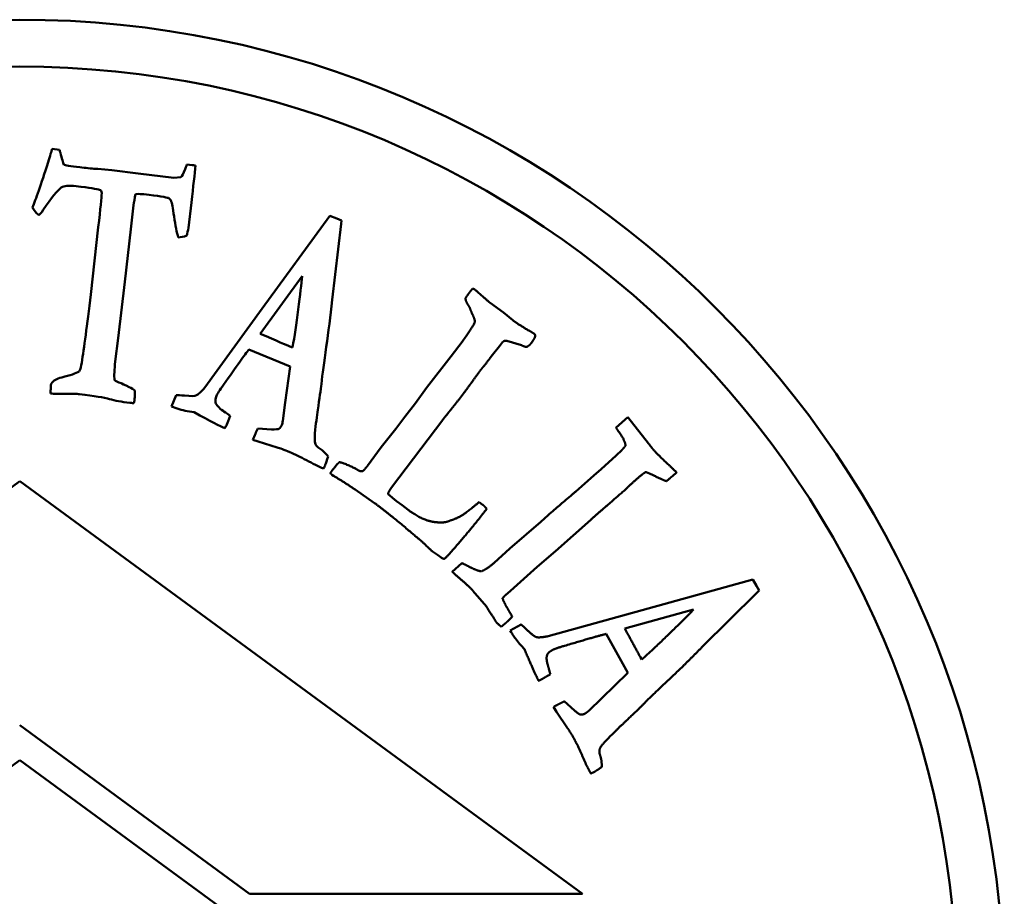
# Model space of a CAD drawing. Header units: millimetres. Extents: x 1874 to 5054, y 1589 to 3132.
# Tile 4 of 7: x 2874 to 2895, y 1832 to 1850. Entities that reach past the tile are written whole.
import ezdxf

# ---------------------------------------------------------------- set-up
doc = ezdxf.new("R2010")
doc.units = ezdxf.units.MM
doc.layers.add('Visibile (ISO)', color=7, linetype='Continuous', lineweight=50)

msp = doc.modelspace()

# ---------------------------------------------------------------- linework, layer by layer
at = {"layer": 'Visibile (ISO)'}
for p, q in [((2874.331, 1847.658), (2874.485, 1847.639)), ((2875.257, 1847.23), (2875.305, 1847.233)), ((2875.305, 1847.233), (2875.605, 1847.201)), ((2875.605, 1847.201), (2876.161, 1847.13)), ((2877.204, 1847.322), (2877.316, 1847.313)), ((2876.161, 1847.13), (2876.923, 1847.039)), ((2876.923, 1847.039), (2877.072, 1847.051)), ((2876.067, 1846.456), (2876.01, 1845.946)), ((2877.298, 1846.512), (2877.234, 1845.977)), ((2878.81, 1844.252), (2880.255, 1846.232)), ((2880.255, 1846.232), (2880.399, 1846.173)), ((2880.399, 1846.173), (2880.503, 1846.131)), ((2880.503, 1846.131), (2880.497, 1846.059)), ((2875.153, 1844.551), (2875.312, 1845.99)), ((2876.01, 1845.946), (2875.876, 1844.825)), ((2880.497, 1846.059), (2880.3, 1844.435)), ((2879.66, 1844.943), (2878.768, 1843.715)), ((2875.876, 1844.825), (2875.74, 1843.621)), ((2877.584, 1842.569), (2878.81, 1844.252)), ((2883.668, 1844.375), (2883.953, 1844.166)), ((2883.953, 1844.166), (2884.158, 1844.001)), ((2875.74, 1843.621), (2875.676, 1843.125)), ((2879.398, 1843.444), (2879.459, 1843.424)), ((2882.838, 1843.236), (2883.074, 1843.544)), ((2883.074, 1843.544), (2883.105, 1843.585)), ((2883.872, 1843.45), (2883.72, 1843.262)), ((2883.937, 1843.536), (2883.872, 1843.45)), ((2884.341, 1843.47), (2884.029, 1843.564)), ((2879.403, 1843.014), (2878.523, 1843.377)), ((2882.317, 1842.56), (2882.838, 1843.236)), ((2883.72, 1843.262), (2883.653, 1843.173)), ((2879.3, 1842.246), (2879.403, 1843.014)), ((2874.298, 1842.526), (2874.304, 1842.617)), ((2874.304, 1842.617), (2874.308, 1842.647)), ((2882.08, 1842.237), (2882.317, 1842.56)), ((2876.874, 1842.165), (2876.977, 1842.406)), ((2876.914, 1842.148), (2876.874, 1842.165)), ((2879.25, 1841.861), (2879.3, 1842.246)), ((2881.851, 1841.94), (2882.08, 1842.237)), ((2877.359, 1842.041), (2877.257, 1842.055)), ((2881.659, 1841.685), (2881.851, 1841.94)), ((2886.358, 1841.712), (2886.607, 1841.938)), ((2886.607, 1841.938), (2887.045, 1841.377)), ((2882.665, 1841.882), (2881.565, 1840.434)), ((2878.717, 1841.697), (2879.007, 1841.676)), ((2881.348, 1841.293), (2881.659, 1841.685)), ((2878.725, 1841.419), (2878.61, 1841.456)), ((2879.129, 1841.291), (2878.725, 1841.419)), ((2881.056, 1840.898), (2881.348, 1841.293)), ((2886.038, 1840.824), (2886.358, 1841.119)), ((2886.358, 1841.119), (2886.478, 1841.231)), ((2880.329, 1840.685), (2880.298, 1840.708)), ((2885.499, 1840.354), (2885.88, 1840.691)), ((2885.88, 1840.691), (2886.038, 1840.824)), ((2887.649, 1840.759), (2887.558, 1840.679)), ((2861.643, 1831.773), (2873.643, 1840.573)), ((2873.643, 1840.573), (2885.642, 1831.773)), ((2881.208, 1840.104), (2880.792, 1840.39)), ((2881.498, 1840.295), (2881.676, 1840.145)), ((2881.676, 1840.145), (2881.796, 1840.06)), ((2881.796, 1840.06), (2881.921, 1839.961)), ((2883.436, 1840.126), (2883.502, 1840.076)), ((2883.598, 1839.982), (2883.536, 1839.9)), ((2884.754, 1839.706), (2884.906, 1839.846)), ((2884.093, 1839.133), (2884.754, 1839.706)), ((2885.816, 1839.748), (2885.063, 1839.076)), ((2882.549, 1838.997), (2882.443, 1839.071)), ((2882.625, 1838.94), (2882.549, 1838.997)), ((2883.756, 1838.83), (2884.093, 1839.133)), ((2885.063, 1839.076), (2884.673, 1838.743)), ((2882.859, 1838.64), (2883.066, 1838.823)), ((2884.673, 1838.743), (2884.102, 1838.231)), ((2886.914, 1837.82), (2889.277, 1838.473)), ((2889.277, 1838.473), (2889.353, 1838.337)), ((2883.59, 1837.899), (2883.305, 1838.234)), ((2884.102, 1838.231), (2883.995, 1838.137)), ((2889.359, 1838.187), (2888.195, 1837.038)), ((2889.353, 1838.337), (2889.408, 1838.24)), ((2889.408, 1838.24), (2889.359, 1838.187)), ((2884.907, 1837.264), (2886.914, 1837.82)), ((2886.547, 1837.426), (2888.01, 1837.833)), ((2884.1, 1837.389), (2884.331, 1837.514)), ((2884.121, 1837.351), (2884.1, 1837.389)), ((2886.609, 1836.481), (2886.146, 1837.313)), ((2884.403, 1836.991), (2884.332, 1837.064)), ((2886.908, 1836.768), (2886.872, 1836.822)), ((2886.051, 1835.944), (2886.609, 1836.481)), ((2885.253, 1835.876), (2885.467, 1835.68)), ((2885.773, 1835.674), (2886.051, 1835.944)), ((2885.086, 1835.654), (2885.02, 1835.755)), ((2885.324, 1835.303), (2885.086, 1835.654)), ((2878.535, 1831.773), (2873.637, 1835.365)), ((2861.642, 1825.82), (2873.643, 1834.62)), ((2873.643, 1834.62), (2885.642, 1825.82)), ((2885.642, 1831.773), (2878.535, 1831.773))]:
    msp.add_line(p, q, dxfattribs=at)
for radius in [21, 20]:
    msp.add_circle((2873.637, 1829.412), radius, dxfattribs=at)
for points, degree in [([(2874.241, 1847.373), (2874.284, 1847.513), (2874.314, 1847.608), (2874.331, 1847.658)], 3), ([(2874.485, 1847.639), (2874.493, 1847.609), (2874.5, 1847.588), (2874.504, 1847.576)], 3), ([(2874.504, 1847.576), (2874.535, 1847.448), (2874.561, 1847.363), (2874.582, 1847.32)], 3), ([(2873.908, 1846.411), (2873.98, 1846.57), (2874.09, 1846.891), (2874.241, 1847.373)], 3), ([(2874.582, 1847.32), (2874.601, 1847.309), (2874.713, 1847.291), (2874.918, 1847.266)], 3), ([(2874.918, 1847.266), (2875.044, 1847.251), (2875.157, 1847.239), (2875.257, 1847.23)], 3), ([(2877.072, 1847.051), (2877.097, 1847.072), (2877.129, 1847.13), (2877.167, 1847.227)], 3), ([(2877.167, 1847.227), (2877.175, 1847.252), (2877.188, 1847.283), (2877.204, 1847.322)], 3), ([(2877.388, 1847.3), (2877.37, 1847.126), (2877.34, 1846.863), (2877.298, 1846.512)], 3), ([(2877.316, 1847.313), (2877.33, 1847.311), (2877.354, 1847.307), (2877.388, 1847.3)], 3), ([(2874.523, 1846.832), (2874.444, 1846.777), (2874.317, 1846.619), (2874.141, 1846.357)], 3), ([(2874.844, 1846.863), (2874.687, 1846.882), (2874.58, 1846.871), (2874.523, 1846.832)], 3), ([(2875.338, 1846.786), (2875.291, 1846.803), (2875.126, 1846.829), (2874.844, 1846.863)], 3), ([(2875.312, 1845.99), (2875.359, 1846.384), (2875.384, 1846.624), (2875.386, 1846.711)], 3), ([(2876.109, 1846.694), (2876.088, 1846.598), (2876.075, 1846.518), (2876.067, 1846.456)], 3), ([(2876.286, 1846.69), (2876.24, 1846.695), (2876.181, 1846.697), (2876.109, 1846.694)], 3), ([(2876.81, 1846.61), (2876.772, 1846.626), (2876.597, 1846.653), (2876.286, 1846.69)], 3), ([(2876.871, 1846.537), (2876.855, 1846.571), (2876.835, 1846.595), (2876.81, 1846.61)], 3), ([(2874.036, 1846.248), (2873.969, 1846.316), (2873.927, 1846.371), (2873.908, 1846.411)], 3), ([(2874.141, 1846.357), (2874.091, 1846.282), (2874.056, 1846.245), (2874.036, 1846.248)], 3), ([(2877.234, 1845.977), (2877.226, 1845.911), (2877.215, 1845.855), (2877.2, 1845.807)], 3), ([(2877.2, 1845.807), (2877.131, 1845.784), (2877.07, 1845.771), (2877.018, 1845.769)], 3), ([(2883.233, 1844.6), (2883.251, 1844.624), (2883.294, 1844.673)], 2), ([(2883.294, 1844.673), (2883.321, 1844.674), (2883.342, 1844.659)], 2), ([(2883.342, 1844.659), (2883.387, 1844.625), (2883.668, 1844.375)], 2), ([(2874.961, 1843.098), (2875.009, 1843.402), (2875.073, 1843.886), (2875.153, 1844.551)], 3), ([(2883.146, 1844.477), (2883.202, 1844.559), (2883.233, 1844.6)], 2), ([(2883.193, 1844.339), (2883.145, 1844.418), (2883.146, 1844.477)], 2), ([(2883.251, 1844.23), (2883.227, 1844.298), (2883.193, 1844.339)], 2), ([(2883.105, 1843.585), (2883.335, 1843.919), (2883.354, 1844.002), (2883.294, 1844.128)], 2), ([(2883.294, 1844.128), (2883.286, 1844.14), (2883.251, 1844.23)], 2), ([(2884.158, 1844.001), (2884.296, 1843.897), (2884.53, 1843.764)], 2), ([(2878.768, 1843.715), (2879.124, 1843.561), (2879.334, 1843.47), (2879.398, 1843.444)], 3), ([(2884.53, 1843.764), (2884.597, 1843.724), (2884.607, 1843.717)], 2), ([(2884.631, 1843.661), (2884.622, 1843.614), (2884.557, 1843.528)], 2), ([(2884.607, 1843.717), (2884.638, 1843.693), (2884.631, 1843.661)], 2), ([(2883.976, 1843.566), (2883.954, 1843.551), (2883.937, 1843.536)], 2), ([(2884.029, 1843.564), (2884.013, 1843.565), (2883.976, 1843.566)], 2), ([(2884.456, 1843.437), (2884.427, 1843.426), (2884.341, 1843.47)], 2), ([(2884.557, 1843.528), (2884.505, 1843.459), (2884.456, 1843.437)], 2), ([(2878.523, 1843.377), (2878.444, 1843.276), (2878.265, 1843.025), (2877.983, 1842.625)], 3), ([(2874.909, 1842.913), (2874.932, 1842.96), (2874.949, 1843.021), (2874.961, 1843.098)], 3), ([(2875.676, 1843.125), (2875.655, 1842.951), (2875.65, 1842.818), (2875.659, 1842.728)], 3), ([(2883.523, 1843.007), (2883.491, 1842.971), (2883.459, 1842.93)], 2), ([(2883.653, 1843.173), (2883.643, 1843.159), (2883.523, 1843.007)], 2), ([(2874.308, 1842.647), (2874.354, 1842.716), (2874.429, 1842.762), (2874.533, 1842.785)], 3), ([(2874.533, 1842.785), (2874.712, 1842.827), (2874.837, 1842.87), (2874.909, 1842.913)], 3), ([(2883.338, 1842.762), (2883.205, 1842.577), (2883.101, 1842.439)], 2), ([(2883.459, 1842.93), (2883.423, 1842.882), (2883.338, 1842.762)], 2), ([(2875.659, 1842.728), (2875.683, 1842.707), (2875.729, 1842.685), (2875.798, 1842.659)], 3), ([(2875.798, 1842.659), (2875.812, 1842.654), (2875.871, 1842.627), (2875.975, 1842.577)], 3), ([(2875.975, 1842.577), (2876.022, 1842.554), (2876.062, 1842.529), (2876.096, 1842.502)], 3), ([(2877.983, 1842.625), (2877.904, 1842.514), (2877.855, 1842.436), (2877.837, 1842.391)], 3), ([(2880.072, 1842.643), (2880.055, 1842.52), (2880.03, 1842.336), (2879.996, 1842.092)], 3), ([(2874.292, 1842.44), (2874.293, 1842.478), (2874.295, 1842.506), (2874.298, 1842.526)], 3), ([(2874.478, 1842.435), (2874.382, 1842.435), (2874.32, 1842.437), (2874.292, 1842.44)], 3), ([(2874.915, 1842.426), (2874.867, 1842.432), (2874.721, 1842.435), (2874.478, 1842.435)], 3), ([(2876.096, 1842.502), (2876.094, 1842.409), (2876.092, 1842.353), (2876.089, 1842.333)], 3), ([(2876.977, 1842.406), (2877.012, 1842.408), (2877.071, 1842.404), (2877.154, 1842.395)], 3), ([(2877.837, 1842.391), (2877.812, 1842.33), (2877.805, 1842.282), (2877.815, 1842.246)], 3), ([(2883.101, 1842.439), (2882.979, 1842.277), (2882.819, 1842.079)], 2), ([(2876.069, 1842.236), (2876.034, 1842.237), (2876.006, 1842.239), (2875.983, 1842.242)], 3), ([(2876.089, 1842.333), (2876.087, 1842.31), (2876.08, 1842.278), (2876.069, 1842.236)], 3), ([(2877.257, 1842.055), (2877.132, 1842.075), (2877.018, 1842.106), (2876.914, 1842.148)], 3), ([(2877.815, 1842.246), (2877.832, 1842.19), (2877.886, 1842.132), (2877.977, 1842.073)], 3), ([(2878.015, 1841.699), (2877.92, 1841.738), (2877.701, 1841.852), (2877.359, 1842.041)], 3), ([(2877.977, 1842.073), (2877.991, 1842.061), (2878.04, 1842.026), (2878.125, 1841.966)], 3), ([(2878.125, 1841.966), (2878.091, 1841.878), (2878.068, 1841.816), (2878.054, 1841.781)], 3), ([(2879.996, 1842.092), (2879.974, 1841.962), (2879.953, 1841.793), (2879.934, 1841.587)], 3), ([(2882.819, 1842.079), (2882.759, 1842.006), (2882.665, 1841.882)], 2), ([(2878.054, 1841.781), (2878.043, 1841.755), (2878.03, 1841.727), (2878.015, 1841.699)], 3), ([(2879.166, 1841.69), (2879.192, 1841.708), (2879.212, 1841.733), (2879.225, 1841.764)], 3), ([(2879.225, 1841.764), (2879.236, 1841.794), (2879.245, 1841.826), (2879.25, 1841.861)], 3), ([(2886.405, 1841.639), (2886.374, 1841.68), (2886.358, 1841.712)], 2), ([(2878.61, 1841.456), (2878.645, 1841.542), (2878.681, 1841.622), (2878.717, 1841.697)], 3), ([(2879.007, 1841.676), (2879.096, 1841.674), (2879.149, 1841.679), (2879.166, 1841.69)], 3), ([(2879.934, 1841.587), (2879.926, 1841.475), (2879.927, 1841.408), (2879.936, 1841.386)], 3), ([(2886.56, 1841.327), (2886.546, 1841.453), (2886.405, 1841.639)], 2), ([(2879.396, 1841.192), (2879.276, 1841.241), (2879.187, 1841.274), (2879.129, 1841.291)], 3), ([(2886.478, 1841.231), (2886.504, 1841.26), (2886.56, 1841.327)], 2), ([(2887.045, 1841.377), (2887.125, 1841.274), (2887.147, 1841.248)], 2), ([(2880.213, 1841.096), (2880.19, 1841.015), (2880.171, 1840.957), (2880.155, 1840.919)], 3), ([(2887.147, 1841.248), (2887.245, 1841.138), (2887.481, 1840.916)], 2), ([(2880.155, 1840.919), (2880.148, 1840.901), (2880.136, 1840.875), (2880.119, 1840.841)], 3), ([(2880.303, 1840.801), (2880.399, 1840.928), (2880.457, 1840.977)], 2), ([(2880.457, 1840.977), (2880.54, 1840.958), (2880.802, 1840.841), (2880.823, 1840.825)], 2), ([(2880.955, 1840.785), (2881.02, 1840.85), (2881.056, 1840.898)], 2), ([(2887.481, 1840.916), (2887.614, 1840.792), (2887.649, 1840.759)], 2), ([(2880.262, 1840.74), (2880.285, 1840.777), (2880.303, 1840.801)], 2), ([(2880.298, 1840.708), (2880.287, 1840.716), (2880.262, 1840.74)], 2), ([(2880.792, 1840.39), (2880.55, 1840.556), (2880.329, 1840.685)], 2), ([(2880.823, 1840.825), (2880.899, 1840.768), (2880.955, 1840.785)], 2), ([(2886.987, 1840.766), (2886.904, 1840.71), (2886.765, 1840.588)], 2), ([(2887.43, 1840.571), (2887.322, 1840.608), (2887.083, 1840.736), (2886.987, 1840.766)], 2), ([(2887.558, 1840.679), (2887.51, 1840.637), (2887.43, 1840.571)], 2), ([(2886.765, 1840.588), (2886.639, 1840.476), (2886.567, 1840.401)], 2), ([(2881.565, 1840.434), (2881.495, 1840.341), (2881.498, 1840.295)], 2), ([(2884.906, 1839.846), (2885.479, 1840.337), (2885.499, 1840.354)], 2), ([(2886.567, 1840.401), (2886.077, 1839.979), (2885.816, 1839.748)], 2), ([(2882.224, 1839.274), (2882.188, 1839.306), (2881.535, 1839.857), (2881.208, 1840.104)], 2), ([(2882.815, 1839.73), (2882.954, 1839.771), (2883.195, 1839.919), (2883.436, 1840.126)], 2), ([(2883.502, 1840.076), (2883.55, 1840.04), (2883.598, 1839.982)], 2), ([(2881.921, 1839.961), (2882.241, 1839.72), (2882.509, 1839.696)], 2), ([(2883.536, 1839.9), (2883.37, 1839.679), (2882.923, 1839.158)], 2), ([(2882.509, 1839.696), (2882.709, 1839.675), (2882.815, 1839.73)], 2), ([(2882.443, 1839.071), (2882.426, 1839.084), (2882.224, 1839.274)], 2), ([(2882.923, 1839.158), (2882.744, 1838.948), (2882.69, 1838.912)], 2), ([(2882.69, 1838.912), (2882.635, 1838.932), (2882.625, 1838.94)], 2), ([(2883.066, 1838.823), (2883.12, 1838.802), (2883.226, 1838.746)], 2), ([(2883.48, 1838.648), (2883.601, 1838.693), (2883.756, 1838.83)], 2), ([(2883.021, 1838.496), (2882.897, 1838.605), (2882.859, 1838.64)], 2), ([(2883.226, 1838.746), (2883.38, 1838.663), (2883.48, 1838.648)], 2), ([(2883.305, 1838.234), (2883.216, 1838.335), (2883.021, 1838.496)], 2), ([(2883.995, 1838.137), (2883.972, 1838.117), (2883.933, 1838.071)], 2), ([(2883.933, 1838.071), (2883.997, 1837.926), (2884.064, 1837.818)], 2), ([(2883.771, 1837.617), (2883.748, 1837.649), (2883.59, 1837.899)], 2), ([(2884.064, 1837.818), (2884.075, 1837.799), (2884.144, 1837.682)], 2), ([(2888.01, 1837.833), (2887.839, 1837.653), (2887.166, 1837.003), (2886.908, 1836.768)], 2), ([(2883.804, 1837.56), (2883.79, 1837.576), (2883.771, 1837.617)], 2), ([(2883.87, 1837.498), (2883.81, 1837.553), (2883.804, 1837.56)], 2), ([(2884.005, 1837.547), (2883.972, 1837.519), (2883.905, 1837.465)], 2), ([(2884.144, 1837.682), (2884.063, 1837.599), (2884.005, 1837.547)], 2), ([(2884.331, 1837.514), (2884.373, 1837.483), (2884.463, 1837.395)], 2), ([(2883.905, 1837.465), (2883.885, 1837.487), (2883.87, 1837.498)], 2), ([(2884.332, 1837.064), (2884.204, 1837.205), (2884.121, 1837.351)], 2), ([(2884.463, 1837.395), (2884.604, 1837.257), (2884.723, 1837.23), (2884.907, 1837.264)], 2), ([(2886.146, 1837.313), (2885.959, 1837.268), (2885.255, 1837.059)], 2), ([(2886.872, 1836.822), (2886.822, 1836.912), (2886.547, 1837.426)], 2), ([(2884.705, 1836.314), (2884.629, 1836.45), (2884.403, 1836.991)], 2), ([(2884.995, 1836.968), (2884.909, 1836.919), (2884.888, 1836.868)], 2), ([(2885.255, 1837.059), (2885.059, 1837.003), (2884.995, 1836.968)], 2), ([(2888.195, 1837.038), (2887.831, 1836.665), (2887.119, 1835.997), (2886.902, 1835.776)], 2), ([(2884.888, 1836.868), (2884.855, 1836.785), (2884.907, 1836.631)], 2), ([(2884.907, 1836.631), (2884.912, 1836.605), (2884.956, 1836.456)], 2), ([(2884.786, 1836.355), (2884.748, 1836.334), (2884.705, 1836.314)], 2), ([(2884.956, 1836.456), (2884.835, 1836.383), (2884.786, 1836.355)], 2), ([(2885.02, 1835.755), (2885.14, 1835.822), (2885.253, 1835.876)], 2), ([(2885.467, 1835.68), (2885.57, 1835.595), (2885.601, 1835.592)], 2), ([(2885.692, 1835.614), (2885.734, 1835.637), (2885.773, 1835.674)], 2), ([(2886.902, 1835.776), (2886.768, 1835.646), (2886.5, 1835.391)], 2), ([(2885.601, 1835.592), (2885.647, 1835.589), (2885.692, 1835.614)], 2), ([(2885.471, 1835.059), (2885.376, 1835.228), (2885.324, 1835.303)], 2), ([(2886.5, 1835.391), (2886.353, 1835.259), (2886.138, 1835.034)], 2), ([(2885.819, 1834.335), (2885.73, 1834.493), (2885.557, 1834.905), (2885.471, 1835.059)], 2), ([(2886.138, 1835.034), (2886.024, 1834.91), (2886.014, 1834.875)], 2), ([(2886.014, 1834.875), (2885.987, 1834.81), (2886.054, 1834.611), (2886.051, 1834.476)], 2), ([(2885.896, 1834.373), (2885.87, 1834.359), (2885.819, 1834.335)], 2), ([(2886.051, 1834.476), (2885.949, 1834.403), (2885.896, 1834.373)], 2)]:
    msp.add_open_spline(points, degree=degree, dxfattribs=at)
for points, knots in [([(2875.386, 1846.711), (2875.383, 1846.734), (2875.378, 1846.752), (2875.367, 1846.777), (2875.355, 1846.784), (2875.338, 1846.786)], [0, 0, 0, 0, 0.004894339, 0.004894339, 0.009788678, 0.009788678, 0.009788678, 0.009788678]), ([(2877.018, 1845.769), (2876.987, 1845.874), (2876.958, 1846.022), (2876.902, 1846.405), (2876.883, 1846.513), (2876.871, 1846.537)], [0, 0, 0, 0, 0.0858676, 0.0858676, 0.1717353, 0.1717353, 0.1717353, 0.1717353]), ([(2879.459, 1843.424), (2879.497, 1843.653), (2879.536, 1843.923), (2879.618, 1844.541), (2879.645, 1844.778), (2879.66, 1844.943)], [0, 0, 0, 0, 0.0702517, 0.0702517, 0.1405034, 0.1405034, 0.1405034, 0.1405034]), ([(2880.3, 1844.435), (2880.265, 1844.09), (2880.223, 1843.756), (2880.128, 1843.112), (2880.093, 1842.848), (2880.072, 1842.643)], [0, 0, 0, 0, 0.2531205, 0.2531205, 0.506241, 0.506241, 0.506241, 0.506241]), ([(2877.154, 1842.395), (2877.285, 1842.382), (2877.369, 1842.384), (2877.443, 1842.419), (2877.502, 1842.475), (2877.584, 1842.569)], [0, 0, 0, 0, 0.0551615, 0.0551615, 0.1103231, 0.1103231, 0.1103231, 0.1103231]), ([(2875.983, 1842.242), (2875.812, 1842.262), (2875.669, 1842.289), (2875.439, 1842.354), (2875.226, 1842.389), (2874.915, 1842.426)], [0, 0, 0, 0, 0.04402225, 0.04402225, 0.08804451, 0.08804451, 0.08804451, 0.08804451]), ([(2879.936, 1841.386), (2879.948, 1841.34), (2879.984, 1841.299), (2880.102, 1841.223), (2880.159, 1841.168), (2880.213, 1841.096)], [0, 0, 0, 0, 0.0202581, 0.0202581, 0.04051621, 0.04051621, 0.04051621, 0.04051621]), ([(2880.119, 1840.841), (2880.007, 1840.887), (2879.886, 1840.945), (2879.625, 1841.089), (2879.505, 1841.147), (2879.396, 1841.192)], [0, 0, 0, 0, 0.1071392, 0.1071392, 0.2142785, 0.2142785, 0.2142785, 0.2142785])]:
    msp.add_open_spline(points, degree=3, knots=knots, dxfattribs=at)

doc.saveas('drawing.dxf')
